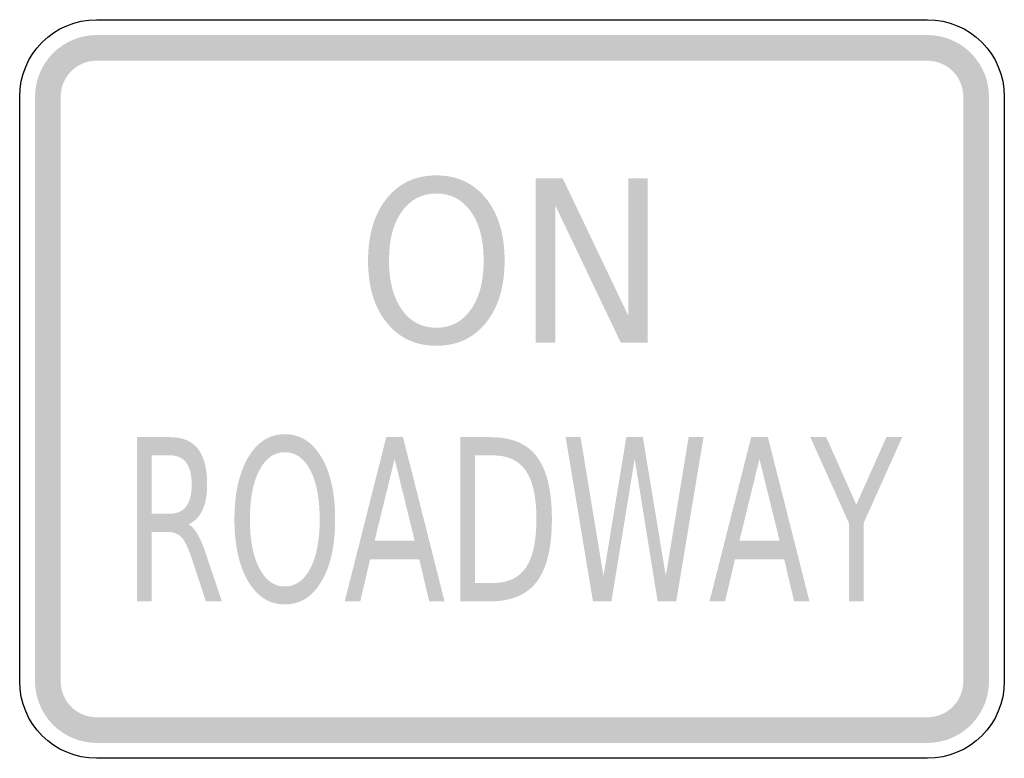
# Model space of a CAD drawing. Header units: inches. Extents: x -0.5 to 0.5, y -0.38 to 0.37.
import ezdxf

# ---------------------------------------------------------------- set-up
doc = ezdxf.new("R2010")
doc.units = ezdxf.units.IN
doc.header["$MEASUREMENT"] = 0

msp = doc.modelspace()

# ---------------------------------------------------------------- hatches: boundary and pattern name
for points in [[(-0.4219, 0.3594), (-0.428, 0.3591), (-0.4341, 0.3582), (-0.44, 0.3567), (-0.4458, 0.3546), (-0.4513, 0.352), (-0.4566, 0.3488), (-0.4615, 0.3452), (-0.4661, 0.3411), (-0.4702, 0.3365), (-0.4738, 0.3316), (-0.477, 0.3263), (-0.4796, 0.3208), (-0.4817, 0.315), (-0.4832, 0.3091), (-0.4841, 0.303), (-0.4844, 0.2969), (-0.4583, 0.2969), (-0.4582, 0.3004), (-0.4576, 0.304), (-0.4568, 0.3075), (-0.4556, 0.3108), (-0.454, 0.3141), (-0.4522, 0.3171), (-0.4501, 0.32), (-0.4477, 0.3227), (-0.445, 0.3251), (-0.4421, 0.3272), (-0.4391, 0.329), (-0.4358, 0.3306), (-0.4325, 0.3318), (-0.429, 0.3326), (-0.4255, 0.3332), (-0.4219, 0.3333), (-0.4219, 0.3594)], [(-0.4219, 0.3333), (0.4219, 0.3333), (0.4219, 0.3594), (-0.4219, 0.3594), (-0.4219, 0.3333)], [(0.4844, 0.2969), (0.4841, 0.3026), (0.4833, 0.3084), (0.482, 0.314), (0.4802, 0.3195), (0.4778, 0.3247), (0.475, 0.3298), (0.4717, 0.3345), (0.4681, 0.339), (0.464, 0.3431), (0.4595, 0.3468), (0.4548, 0.35), (0.4497, 0.3528), (0.4445, 0.3552), (0.439, 0.357), (0.4334, 0.3583), (0.4276, 0.3591), (0.4219, 0.3594), (0.4219, 0.3333), (0.4252, 0.3332), (0.4286, 0.3327), (0.4319, 0.3319), (0.435, 0.3309), (0.4381, 0.3295), (0.4411, 0.3279), (0.4438, 0.326), (0.4464, 0.3238), (0.4488, 0.3214), (0.451, 0.3188), (0.4529, 0.3161), (0.4545, 0.3131), (0.4559, 0.31), (0.4569, 0.3069), (0.4577, 0.3036), (0.4582, 0.3002), (0.4583, 0.2969), (0.4844, 0.2969)], [(-0.4583, -0.2969), (-0.4583, 0.2969), (-0.4844, 0.2969), (-0.4844, -0.2969), (-0.4583, -0.2969)], [(0.4583, 0.2969), (0.4583, -0.2969), (0.4844, -0.2969), (0.4844, 0.2969), (0.4583, 0.2969)], [(0.0242, 0.2138), (0.0516, 0.2138), (0.1181, 0.0744), (0.1181, 0.2138), (0.1378, 0.2138), (0.1378, 0.0472), (0.1104, 0.0472), (0.0439, 0.1866), (0.0439, 0.0472), (0.0242, 0.0472), (0.0242, 0.2138)], [(0.0545, -0.0489), (0.0696, -0.0489), (0.0929, -0.1898), (0.1161, -0.0489), (0.1329, -0.0489), (0.1562, -0.1898), (0.1794, -0.0489), (0.1945, -0.0489), (0.1668, -0.2156), (0.1479, -0.2156), (0.1246, -0.0709), (0.101, -0.2156), (0.0822, -0.2156), (0.0545, -0.0489)], [(0.303, -0.0489), (0.3191, -0.0489), (0.3497, -0.1174), (0.3802, -0.0489), (0.3963, -0.0489), (0.3571, -0.1362), (0.3571, -0.2156), (0.3422, -0.2156), (0.3422, -0.1362), (0.303, -0.0489)], [(-0.4844, -0.2969), (-0.4841, -0.303), (-0.4832, -0.3091), (-0.4817, -0.315), (-0.4796, -0.3208), (-0.477, -0.3263), (-0.4738, -0.3316), (-0.4702, -0.3365), (-0.4661, -0.3411), (-0.4615, -0.3452), (-0.4566, -0.3488), (-0.4513, -0.352), (-0.4458, -0.3546), (-0.44, -0.3567), (-0.4341, -0.3582), (-0.428, -0.3591), (-0.4219, -0.3594), (-0.4219, -0.3333), (-0.4255, -0.3332), (-0.429, -0.3326), (-0.4325, -0.3318), (-0.4358, -0.3306), (-0.4391, -0.329), (-0.4421, -0.3272), (-0.445, -0.3251), (-0.4477, -0.3227), (-0.4501, -0.32), (-0.4522, -0.3171), (-0.454, -0.3141), (-0.4556, -0.3108), (-0.4568, -0.3075), (-0.4576, -0.304), (-0.4582, -0.3004), (-0.4583, -0.2969), (-0.4844, -0.2969)], [(0.4219, -0.3594), (0.4276, -0.3591), (0.4334, -0.3583), (0.439, -0.357), (0.4445, -0.3552), (0.4497, -0.3528), (0.4548, -0.35), (0.4595, -0.3468), (0.464, -0.3431), (0.4681, -0.339), (0.4717, -0.3345), (0.475, -0.3298), (0.4778, -0.3247), (0.4802, -0.3195), (0.482, -0.314), (0.4833, -0.3084), (0.4841, -0.3026), (0.4844, -0.2969), (0.4583, -0.2969), (0.4582, -0.3002), (0.4577, -0.3036), (0.4569, -0.3069), (0.4559, -0.31), (0.4545, -0.3131), (0.4529, -0.3161), (0.451, -0.3188), (0.4488, -0.3214), (0.4464, -0.3238), (0.4438, -0.326), (0.4411, -0.3279), (0.4381, -0.3295), (0.435, -0.3309), (0.4319, -0.3319), (0.4286, -0.3327), (0.4252, -0.3332), (0.4219, -0.3333), (0.4219, -0.3594)], [(0.4219, -0.3333), (-0.4219, -0.3333), (-0.4219, -0.3594), (0.4219, -0.3594), (0.4219, -0.3333)]]:
    msp.add_hatch(color=7).paths.add_polyline_path(points)
h = msp.add_hatch(color=7)
edge = h.paths.add_edge_path()
edge.add_spline(control_points=[(-0.0768, 0.2169), (-0.0557, 0.2169), (-0.0389, 0.209), (-0.0263, 0.1934), (-0.0138, 0.1777), (-0.0075, 0.1567), (-0.0075, 0.1303), (-0.0075, 0.1041), (-0.0138, 0.0831), (-0.0263, 0.0674), (-0.0389, 0.0518), (-0.0557, 0.0439), (-0.0768, 0.0439), (-0.0979, 0.0439), (-0.1147, 0.0518), (-0.1273, 0.0674), (-0.1399, 0.083), (-0.1462, 0.104), (-0.1462, 0.1303), (-0.1462, 0.1567), (-0.1399, 0.1777), (-0.1273, 0.1934), (-0.1147, 0.209), (-0.0979, 0.2169), (-0.0768, 0.2169)], knot_values=[0, 0, 0, 0, 1, 1, 1, 2, 2, 2, 3, 3, 3, 4, 4, 4, 5, 5, 5, 6, 6, 6, 7, 7, 7, 8, 8, 8, 8], degree=3, periodic=0)
edge = h.paths.add_edge_path(flags=0)
edge.add_spline(control_points=[(-0.0768, 0.1985), (-0.0915, 0.1985), (-0.1032, 0.1924), (-0.1119, 0.1802), (-0.1206, 0.168), (-0.1249, 0.1514), (-0.1249, 0.1303), (-0.1249, 0.1094), (-0.1206, 0.0928), (-0.1119, 0.0806), (-0.1032, 0.0683), (-0.0915, 0.0622), (-0.0768, 0.0622), (-0.0621, 0.0622), (-0.0504, 0.0683), (-0.0418, 0.0806), (-0.0331, 0.0928), (-0.0288, 0.1094), (-0.0288, 0.1303), (-0.0288, 0.1514), (-0.0331, 0.168), (-0.0418, 0.1802), (-0.0504, 0.1924), (-0.0621, 0.1985), (-0.0768, 0.1985)], knot_values=[0, 0, 0, 0, 1, 1, 1, 2, 2, 2, 3, 3, 3, 4, 4, 4, 5, 5, 5, 6, 6, 6, 7, 7, 7, 8, 8, 8, 8], degree=3, periodic=0)
h = msp.add_hatch(color=7)
edge = h.paths.add_edge_path()
edge.add_spline(control_points=[(-0.3285, -0.1374), (-0.3253, -0.1391), (-0.3221, -0.1426), (-0.3191, -0.1479), (-0.3161, -0.1533), (-0.313, -0.1606), (-0.31, -0.17)], knot_values=[0, 0, 0, 0, 1, 1, 1, 2, 2, 2, 2], degree=3, periodic=0)
edge.add_line((-0.31, -0.17), (-0.2947, -0.2156))
edge.add_line((-0.2947, -0.2156), (-0.3109, -0.2156))
edge.add_line((-0.3109, -0.2156), (-0.325, -0.1728))
edge.add_spline(control_points=[(-0.325, -0.1728), (-0.3287, -0.1616), (-0.3322, -0.1542), (-0.3356, -0.1506), (-0.339, -0.147), (-0.3437, -0.1451), (-0.3496, -0.1451)], knot_values=[0, 0, 0, 0, 1, 1, 1, 2, 2, 2, 2], degree=3, periodic=0)
edge.add_line((-0.3496, -0.1451), (-0.3659, -0.1451))
edge.add_line((-0.3659, -0.1451), (-0.3659, -0.2156))
edge.add_line((-0.3659, -0.2156), (-0.3809, -0.2156))
edge.add_line((-0.3809, -0.2156), (-0.3809, -0.0489))
edge.add_line((-0.3809, -0.0489), (-0.3472, -0.0489))
edge.add_spline(control_points=[(-0.3472, -0.0489), (-0.3345, -0.0489), (-0.3251, -0.0529), (-0.3189, -0.0608), (-0.3127, -0.0688), (-0.3096, -0.0808), (-0.3096, -0.0969), (-0.3096, -0.1074), (-0.3112, -0.1161), (-0.3144, -0.123), (-0.3176, -0.1299), (-0.3223, -0.1347), (-0.3285, -0.1374)], knot_values=[0, 0, 0, 0, 1, 1, 1, 2, 2, 2, 3, 3, 3, 4, 4, 4, 4], degree=3, periodic=0)
edge = h.paths.add_edge_path(flags=0)
edge.add_line((-0.3659, -0.0674), (-0.3659, -0.1266))
edge.add_line((-0.3659, -0.1266), (-0.3472, -0.1266))
edge.add_spline(control_points=[(-0.3472, -0.1266), (-0.3399, -0.1266), (-0.3345, -0.1241), (-0.3308, -0.1191), (-0.3271, -0.114), (-0.3253, -0.1067), (-0.3253, -0.0969), (-0.3253, -0.0872), (-0.3271, -0.0798), (-0.3308, -0.0749), (-0.3345, -0.0699), (-0.3399, -0.0674), (-0.3472, -0.0674)], knot_values=[0, 0, 0, 0, 1, 1, 1, 2, 2, 2, 3, 3, 3, 4, 4, 4, 4], degree=3, periodic=0)
edge.add_line((-0.3472, -0.0674), (-0.3659, -0.0674))
h = msp.add_hatch(color=7)
edge = h.paths.add_edge_path()
edge.add_spline(control_points=[(-0.2307, -0.0459), (-0.2152, -0.0459), (-0.2027, -0.0537), (-0.1935, -0.0694), (-0.1842, -0.0851), (-0.1796, -0.1061), (-0.1796, -0.1324), (-0.1796, -0.1587), (-0.1842, -0.1796), (-0.1935, -0.1953), (-0.2027, -0.211), (-0.2152, -0.2188), (-0.2307, -0.2188), (-0.2462, -0.2188), (-0.2586, -0.211), (-0.2679, -0.1954), (-0.2772, -0.1797), (-0.2819, -0.1587), (-0.2819, -0.1324), (-0.2819, -0.1061), (-0.2772, -0.0851), (-0.2679, -0.0694), (-0.2586, -0.0537), (-0.2462, -0.0459), (-0.2307, -0.0459)], knot_values=[0, 0, 0, 0, 1, 1, 1, 2, 2, 2, 3, 3, 3, 4, 4, 4, 5, 5, 5, 6, 6, 6, 7, 7, 7, 8, 8, 8, 8], degree=3, periodic=0)
edge = h.paths.add_edge_path(flags=0)
edge.add_spline(control_points=[(-0.2307, -0.0642), (-0.2416, -0.0642), (-0.2502, -0.0703), (-0.2566, -0.0825), (-0.263, -0.0947), (-0.2662, -0.1113), (-0.2662, -0.1324), (-0.2662, -0.1534), (-0.263, -0.17), (-0.2566, -0.1822), (-0.2502, -0.1944), (-0.2416, -0.2005), (-0.2307, -0.2005), (-0.2198, -0.2005), (-0.2112, -0.1944), (-0.2048, -0.1822), (-0.1985, -0.17), (-0.1953, -0.1534), (-0.1953, -0.1324), (-0.1953, -0.1113), (-0.1985, -0.0947), (-0.2048, -0.0825), (-0.2112, -0.0703), (-0.2198, -0.0642), (-0.2307, -0.0642)], knot_values=[0, 0, 0, 0, 1, 1, 1, 2, 2, 2, 3, 3, 3, 4, 4, 4, 5, 5, 5, 6, 6, 6, 7, 7, 7, 8, 8, 8, 8], degree=3, periodic=0)
h = msp.add_hatch(color=7)
h.paths.add_polyline_path([(-0.1277, -0.0489), (-0.1107, -0.0489), (-0.0685, -0.2156), (-0.0841, -0.2156), (-0.0942, -0.1728), (-0.1441, -0.1728), (-0.1541, -0.2156), (-0.1699, -0.2156), (-0.1277, -0.0489)])
h.paths.add_polyline_path([(-0.1192, -0.0711), (-0.1395, -0.1541), (-0.0988, -0.1541), (-0.1192, -0.0711)], flags=0)
h = msp.add_hatch(color=7)
edge = h.paths.add_edge_path()
edge.add_line((-0.0524, -0.0489), (-0.0217, -0.0489))
edge.add_spline(control_points=[(-0.0217, -0.0489), (-0.0003, -0.0489), (0.0155, -0.0556), (0.0255, -0.0691), (0.0355, -0.0825), (0.0405, -0.1035), (0.0405, -0.1321), (0.0405, -0.1608), (0.0355, -0.1819), (0.0254, -0.1954), (0.0153, -0.2088), (-0.0004, -0.2156), (-0.0217, -0.2156)], knot_values=[0, 0, 0, 0, 1, 1, 1, 2, 2, 2, 3, 3, 3, 4, 4, 4, 4], degree=3, periodic=0)
edge.add_line((-0.0217, -0.2156), (-0.0524, -0.2156))
edge.add_line((-0.0524, -0.2156), (-0.0524, -0.0489))
edge = h.paths.add_edge_path(flags=0)
edge.add_line((-0.0375, -0.0674), (-0.0375, -0.197))
edge.add_line((-0.0375, -0.197), (-0.0194, -0.197))
edge.add_spline(control_points=[(-0.0194, -0.197), (-0.0042, -0.197), (0.007, -0.1918), (0.0141, -0.1814), (0.0212, -0.171), (0.0248, -0.1545), (0.0248, -0.1321), (0.0248, -0.1097), (0.0212, -0.0934), (0.0141, -0.083), (0.007, -0.0726), (-0.0042, -0.0674), (-0.0194, -0.0674)], knot_values=[0, 0, 0, 0, 1, 1, 1, 2, 2, 2, 3, 3, 3, 4, 4, 4, 4], degree=3, periodic=0)
edge.add_line((-0.0194, -0.0674), (-0.0375, -0.0674))
h = msp.add_hatch(color=7)
h.paths.add_polyline_path([(0.2429, -0.0489), (0.2599, -0.0489), (0.3021, -0.2156), (0.2865, -0.2156), (0.2764, -0.1728), (0.2265, -0.1728), (0.2164, -0.2156), (0.2006, -0.2156), (0.2429, -0.0489)])
h.paths.add_polyline_path([(0.2513, -0.0711), (0.231, -0.1541), (0.2718, -0.1541), (0.2513, -0.0711)], flags=0)

# ---------------------------------------------------------------- linework, layer by layer
at = {"color": 7}
for points in [[(-0.4219, 0.375), (0.4219, 0.375)], [(-0.5, -0.2969), (-0.5, 0.2969)], [(0.5, 0.2969), (0.5, -0.2969)], [(0.4219, -0.375), (-0.4219, -0.375)]]:
    msp.add_lwpolyline(points, dxfattribs=at)
for points in [[(-0.5, 0.2969), (-0.5, 0.34), (-0.465, 0.375), (-0.4219, 0.375)], [(0.4219, 0.375), (0.465, 0.375), (0.5, 0.34), (0.5, 0.2969)], [(-0.4219, -0.375), (-0.465, -0.375), (-0.5, -0.34), (-0.5, -0.2969)], [(0.5, -0.2969), (0.5, -0.34), (0.465, -0.375), (0.4219, -0.375)]]:
    msp.add_open_spline(points, degree=3, dxfattribs=at)

doc.saveas('drawing.dxf')
